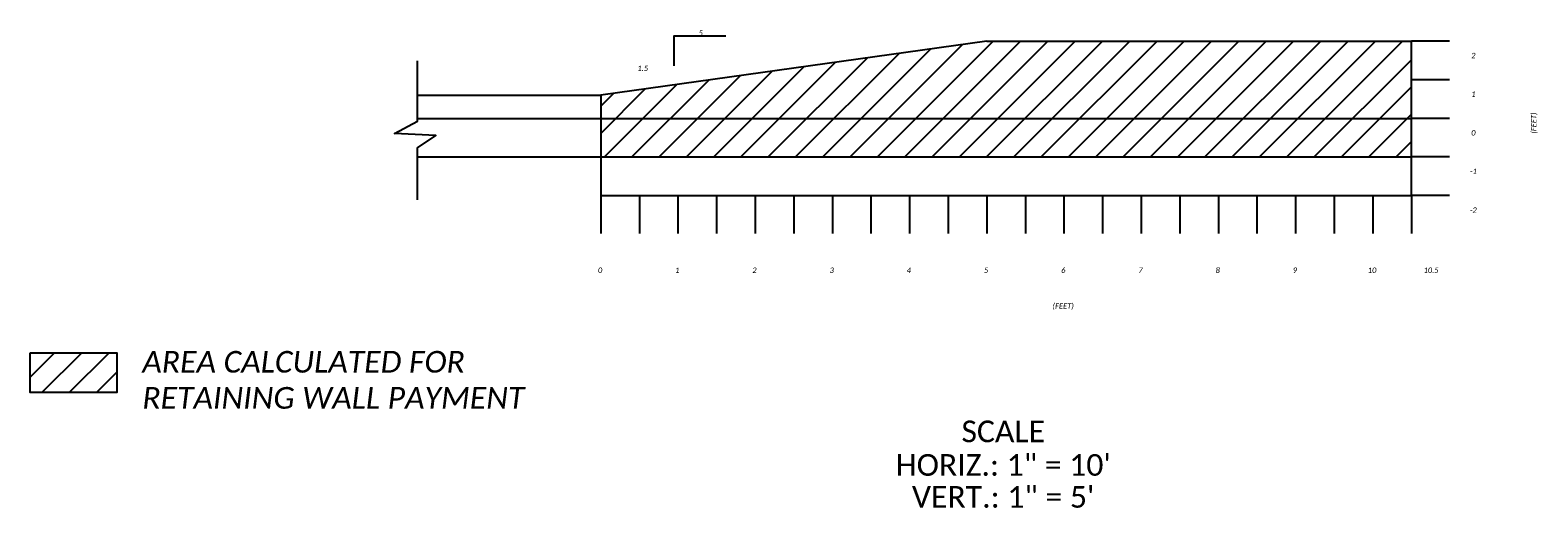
# Model space of a CAD drawing. Header units: feet. Extents: x 2259994 to 2426581, y 202954 to 438869.
# Tile 7 of 12: x 2426310 to 2426505, y 204183 to 204244. Entities that reach past the tile are written whole.
import ezdxf
from ezdxf.enums import TextEntityAlignment as Align

# ---------------------------------------------------------------- set-up
doc = ezdxf.new("R2010")
doc.units = ezdxf.units.FT
doc.header["$MEASUREMENT"] = 0
for name, color, linetype in [('DT_P_Grid', 7, 'Continuous'), ('DT_X_Grid', 7, 'Continuous'), ('PV_P_Curb', 120, 'Continuous'), ('PV_P_EOP', 7, 'Continuous'), ('RD_P_Wall', 120, 'Continuous'), ('SH_Border', 7, 'Continuous'), ('SH_Text', 7, 'Continuous'), ('SH_TextM', 7, 'Continuous')]:
    doc.layers.add(name, color=color, linetype=linetype)
doc.styles.add('Slanted Normal (0.14) Font 31', font='calibrii.ttf', dxfattribs={"height": 0.14})
doc.styles.add('Straight Normal (0.14) Font 30', font='calibri.ttf', dxfattribs={"height": 0.14})

# ---------------------------------------------------------------- blocks, each defined once
blk = doc.blocks.new('*U1014')
at = {"layer": 'DT_X_Grid'}
blk.add_lwpolyline([(0, 0), (0, -4.92)], dxfattribs=at)
blk = doc.blocks.new('*U1015')
at = {"layer": 'DT_X_Grid', "color": 0, "linetype": 'ByBlock', "lineweight": -2, "transparency": 16777216}
for p in [(2426383.46, 204223.04), (2426388.46, 204223.04), (2426393.46, 204223.04), (2426398.46, 204223.04), (2426403.46, 204223.04), (2426408.46, 204223.04), (2426413.46, 204223.04), (2426418.46, 204223.04), (2426423.46, 204223.04), (2426428.46, 204223.04), (2426433.46, 204223.04), (2426438.46, 204223.04), (2426443.46, 204223.04), (2426448.46, 204223.04), (2426453.46, 204223.04), (2426458.46, 204223.04), (2426463.46, 204223.04), (2426468.46, 204223.04), (2426473.46, 204223.04), (2426478.46, 204223.04), (2426483.46, 204223.04), (2426488.46, 204223.04)]:
    blk.add_blockref('*U1014', p, dxfattribs=at)
blk = doc.blocks.new('*U1012')
at = {"layer": 'DT_X_Grid'}
blk.add_lwpolyline([(10, 0), (10, 4.92)], dxfattribs=at)
blk = doc.blocks.new('*U1013')
at = {"layer": 'DT_X_Grid', "color": 0, "linetype": 'ByBlock', "lineweight": -2, "transparency": 16777216, "rotation": 270}
for p in [(2426488.46, 204057.79), (2426488.46, 204052.79), (2426488.46, 204047.79), (2426488.46, 204042.79), (2426488.46, 204037.79)]:
    blk.add_blockref('*U1012', p, dxfattribs=at)

msp = doc.modelspace()

# ---------------------------------------------------------------- hatches: boundary and pattern name
at = {"layer": 'SH_Border'}
h = msp.add_hatch(dxfattribs=at)
h.set_pattern_fill('ANSI31', color=256, scale=20)
h.set_pattern_definition([(45, (0, 185.246), (-1.767766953, 1.767766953), [])])
h.paths.add_polyline_path([(2426383.45822, 204236.03503), (2426383.45822, 204233.03503), (2426488.45822, 204233.03503), (2426488.45822, 204243.03503), (2426433.45822, 204243.03503)])
h.paths.add_polyline_path([(2426383.45822, 204233.03503), (2426383.45822, 204228.03503), (2426488.45822, 204228.03503), (2426488.45822, 204233.03503)])
h = msp.add_hatch(dxfattribs=at)
h.set_pattern_fill('ANSI31', color=256, scale=20)
h.set_pattern_definition([(45, (6.091, 159.474), (-1.767766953, 1.767766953), [])])
h.paths.add_polyline_path([(2426309.54408, 204202.69728), (2426309.54408, 204197.54289), (2426320.78937, 204197.54289), (2426320.78937, 204202.69728)])

# ---------------------------------------------------------------- linework, layer by layer
at = {"layer": 'DT_P_Grid', "linetype": 'Continuous'}
msp.add_lwpolyline([(2426359.7095, 204222.49357), (2426359.7095, 204229.23533), (2426362.10468, 204230.8247), (2426356.74555, 204231.0747), (2426359.7095, 204232.68597), (2426359.7095, 204240.47633)], dxfattribs=at)
at = {"layer": 'PV_P_Curb'}
msp.add_line((2426383.45822, 204236.03503), (2426383.45822, 204223.03503), dxfattribs=at)
msp.add_lwpolyline([(2426359.7095, 204236.03503), (2426383.45822, 204236.03503)], dxfattribs=at)
at = {"layer": 'PV_P_EOP'}
msp.add_lwpolyline([(2426359.7095, 204233.03503), (2426488.45822, 204233.03503)], dxfattribs=at)
at = {"layer": 'RD_P_Wall'}
for points in [[(2426433.45822, 204243.03503), (2426383.45822, 204236.03503)], [(2426433.45822, 204243.03503), (2426488.45822, 204243.03503)], [(2426488.45822, 204223.03503), (2426488.45822, 204243.03503)], [(2426359.7095, 204228.03503), (2426488.45822, 204228.03503)], [(2426383.45822, 204223.03503), (2426488.45822, 204223.03503)]]:
    msp.add_lwpolyline(points, dxfattribs=at)
at = {"layer": 'SH_Border'}
msp.add_lwpolyline([(2426309.54408, 204202.69728), (2426320.78937, 204202.69728), (2426320.78937, 204197.54289), (2426309.54408, 204197.54289)], close=True, dxfattribs=at)
at = {"layer": 'SH_TextM'}
msp.add_lwpolyline([(2426392.97991, 204239.84488), (2426392.97991, 204243.71075), (2426399.66918, 204243.71075)], dxfattribs=at)

# ---------------------------------------------------------------- block references
at = {"layer": 'DT_X_Grid', "rotation": 180}
msp.add_blockref('*U1013', (4852981.83703, 408270.82397), dxfattribs=at)
at = {"layer": 'DT_X_Grid'}
msp.add_blockref('*U1015', (0, 0), dxfattribs=at)

# ---------------------------------------------------------------- texts
at = {"layer": 'SH_Border', "insert": (2426324.06933, 204202.93157), "char_height": 2.8, "width": 55.2889757, "attachment_point": 1, "style": 'Slanted Normal (0.14) Font 31'}
msp.add_mtext('AREA CALCULATED FOR RETAINING WALL PAYMENT', dxfattribs=at)
at = {"layer": 'SH_Text', "style": 'Slanted Normal (0.14) Font 31'}
for s, p in [('5', (2426396.40143, 204243.52469)), ('2', (2426496.48992, 204240.60074)), ('1.5', (2426388.89075, 204238.95409)), ('1', (2426496.48992, 204235.60074)), ('0', (2426496.48992, 204230.60074)), ('-1', (2426496.48992, 204225.60074)), ('-2', (2426496.48992, 204220.60074)), ('0', (2426383.36828, 204212.81971)), ('1', (2426393.36828, 204212.81971)), ('2', (2426403.36828, 204212.81971)), ('3', (2426413.36828, 204212.81971)), ('4', (2426423.36828, 204212.81971)), ('5', (2426433.36828, 204212.81971)), ('6', (2426443.36828, 204212.81971)), ('7', (2426453.36828, 204212.81971)), ('8', (2426463.36828, 204212.81971)), ('9', (2426473.36828, 204212.81971)), ('10', (2426483.36828, 204212.81971)), ('10.5', (2426491.01034, 204212.81971)), ('(FEET)', (2426443.35444, 204208.18904))]:
    msp.add_text(s, height=0.7, dxfattribs=at).set_placement(p, align=Align.BOTTOM_CENTER)
msp.add_text('(FEET)', height=0.7, rotation=90, dxfattribs=at).set_placement((2426504.8737, 204232.41894), align=Align.BOTTOM_CENTER)
at = {"layer": 'SH_TextM', "style": 'Straight Normal (0.14) Font 30'}
for s, p in [('SCALE', (2426435.59405, 204192.52741, 99.23681)), ('HORIZ.: 1" = 10\'', (2426435.59405, 204188.24036, 99.23681)), ('VERT.: 1" = 5\'', (2426435.58307, 204184.1077, 99.23681))]:
    msp.add_text(s, height=2.8, dxfattribs=at).set_placement(p, align=Align.MIDDLE)

doc.saveas('drawing.dxf')
